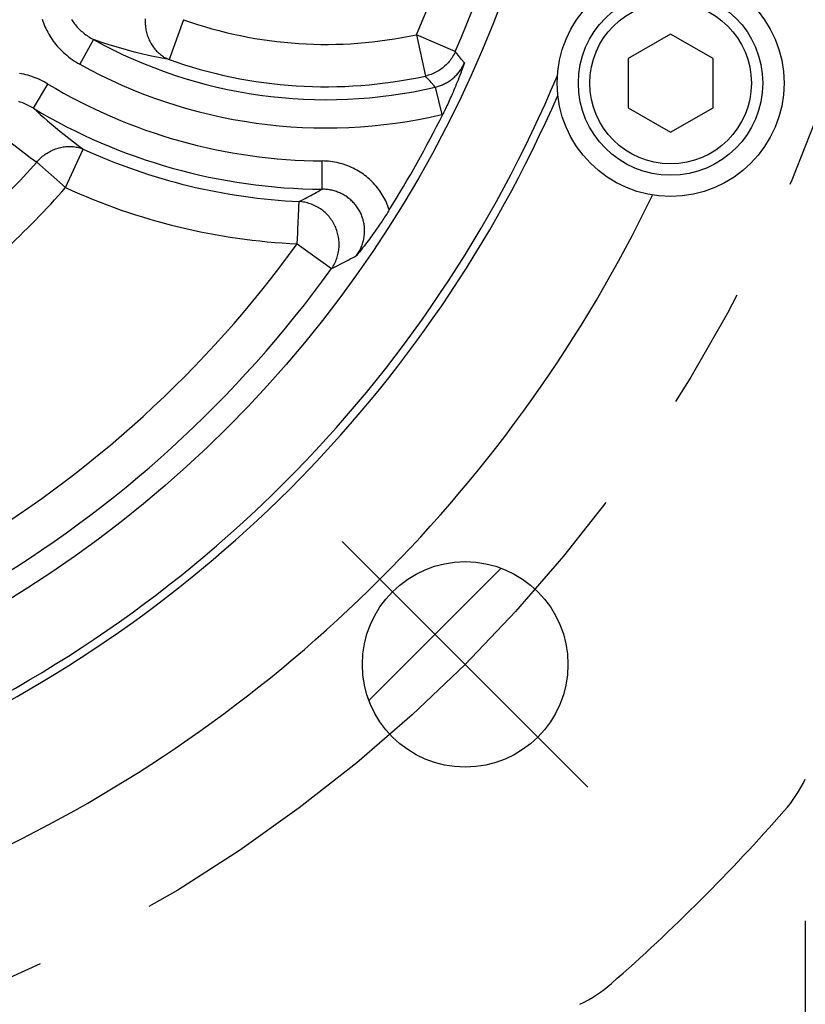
# Model space of a CAD drawing. Header units: millimetres. Extents: x -134 to 420, y 0 to 297.
# Tile 43 of 57: x 328 to 339, y 179 to 193. Entities that reach past the tile are written whole.
import ezdxf

# ---------------------------------------------------------------- set-up
doc = ezdxf.new("R2010")
doc.units = ezdxf.units.MM
doc.header["$LTSCALE"] = 23.1
doc.linetypes.add('CENTER', pattern=[0.6, 0.375, -0.075, 0.075, -0.075])
doc.layers.get('0').update_dxf_attribs({"linetype": 'CONTINUOUS'})
for name, color, linetype in [('AXIS', 7, 'CONTINUOUS'), ('COMPONENTS', 7, 'CONTINUOUS'), ('DIMENSION', 7, 'CONTINUOUS')]:
    doc.layers.add(name, color=color, linetype=linetype)
doc.styles.get("Standard").update_dxf_attribs({"font": 'arial.ttf'})
doc.styles.add('TEXTSTYLE_4', font='gdt')
doc.dimstyles.new('DIMSTYLE_11', dxfattribs={"dimtxt": 3, "dimasz": 4, "dimexe": 0.18, "dimexo": 0.0625, "dimgap": 0.09, "dimtad": 1, "dimdec": 3, "dimlfac": 5, "dimdsep": 46, "dimtxsty": 'STANDARD', "dimblk": '_FILLED', "dimblk1": '_FILLED', "dimblk2": '_FILLED', "dimcen": 0.09, "dimadec": 0, "dimazin": 0, "dimtp": 0.5, "dimtm": 0.5, "dimtfac": 1, "dimtdec": 3, "dimtofl": 0, "dimtmove": 0, "dimatfit": 3, "dimldrblk": '_FILLED', "dimfxl": 1, "dimtolj": 1, "dimarcsym": 0})
doc.dimstyles.new('DIMSTYLE_15', dxfattribs={"dimtxt": 3, "dimasz": 4, "dimexe": 0.18, "dimexo": 0.0625, "dimgap": 0.09, "dimtad": 1, "dimdec": 1, "dimlfac": 5, "dimdsep": 46, "dimtxsty": 'STANDARD', "dimblk": '_FILLED', "dimblk1": '_FILLED', "dimblk2": '_FILLED', "dimcen": 0.09, "dimadec": 0, "dimazin": 0, "dimtp": 0.5, "dimtm": 0.5, "dimtfac": 1, "dimtdec": 1, "dimtofl": 0, "dimtmove": 0, "dimatfit": 3, "dimldrblk": '_FILLED', "dimfxl": 1, "dimtolj": 1, "dimarcsym": 0})
doc.dimstyles.new('DIMSTYLE_5', dxfattribs={"dimtxt": 3, "dimasz": 4, "dimexe": 0.18, "dimexo": 0.0625, "dimgap": 0.09, "dimtad": 1, "dimtih": 1, "dimtoh": 1, "dimdec": 3, "dimlfac": 5, "dimdsep": 46, "dimtxsty": 'STANDARD', "dimblk": '_FILLED', "dimblk1": '_FILLED', "dimblk2": '_FILLED', "dimcen": 0.09, "dimadec": 0, "dimazin": 0, "dimtp": 0.2, "dimtm": 0.2, "dimtfac": 1, "dimtdec": 3, "dimtofl": 0, "dimtmove": 0, "dimatfit": 3, "dimldrblk": '_FILLED', "dimfxl": 1, "dimtolj": 1, "dimarcsym": 0})

# ---------------------------------------------------------------- blocks, each defined once
blk = doc.blocks.new('_FILLED')
at = {"color": 0, "linetype": 'BYBLOCK'}
blk.add_solid([(0, 0), (-1, 0.1625), (-1, -0.1625)], dxfattribs=at)
blk = doc.blocks.new('*D3')
at = {"layer": 'DIMENSION', "color": 2, "linetype": 'CONTINUOUS'}
for p, q in [((287.147, 213.377), (270.155, 213.377)), ((299.621, 207.701), (287.147, 213.377)), ((287.147, 213.377), (287.147, 213.377))]:
    blk.add_line(p, q, dxfattribs=at)
at = {"layer": 'DIMENSION', "color": 2, "linetype": 'CONTINUOUS', "xscale": 4, "yscale": 4, "zscale": 4, "rotation": 335.5301621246}
blk.add_blockref('_FILLED', (299.621, 207.701), dxfattribs=at)
at = {"layer": 'DIMENSION', "color": 2, "linetype": 'CONTINUOUS', "insert": (284.147, 217.127), "char_height": 3, "width": 10.99257, "attachment_point": 3, "line_spacing_factor": 0.9, "style": 'TEXTSTYLE_4'}
blk.add_mtext('{\\Fgdt;n}\\Farial.ttf;215', dxfattribs=at)
blk = doc.blocks.new('*D16')
at = {"layer": 'DIMENSION', "color": 2, "linetype": 'CONTINUOUS'}
for p, q in [((299.19, 179.973), (299.19, 163.395)), ((339.19, 179.973), (339.19, 163.395)), ((299.19, 165.395), (319.19, 165.395)), ((339.19, 165.395), (319.19, 165.395))]:
    blk.add_line(p, q, dxfattribs=at)
at = {"layer": 'DIMENSION', "color": 2, "linetype": 'CONTINUOUS', "xscale": 4, "yscale": 4, "zscale": 4, "rotation": 180}
blk.add_blockref('_FILLED', (299.19, 165.395), dxfattribs=at)
at = {"layer": 'DIMENSION', "color": 2, "linetype": 'CONTINUOUS', "xscale": 4, "yscale": 4, "zscale": 4}
blk.add_blockref('_FILLED', (339.19, 165.395), dxfattribs=at)
at = {"layer": 'DIMENSION', "color": 2, "linetype": 'CONTINUOUS', "insert": (319.19, 169.145), "char_height": 3, "width": 11.11757, "attachment_point": 2, "line_spacing_factor": 0.9, "style": 'TEXTSTYLE_4'}
blk.add_mtext('{\\Fgdt;o}\\Farial.ttf;200', dxfattribs=at)
blk = doc.blocks.new('*D22')
at = {"color": 2, "linetype": 'CONTINUOUS'}
for p, q in [((298.19, 185.595), (298.19, 155.395)), ((340.19, 184.995), (340.19, 155.395)), ((298.19, 157.395), (319.19, 157.395)), ((340.19, 157.395), (319.19, 157.395))]:
    blk.add_line(p, q, dxfattribs=at)
at = {"color": 2, "linetype": 'CONTINUOUS', "xscale": 4, "yscale": 4, "zscale": 4, "rotation": 180}
blk.add_blockref('_FILLED', (298.19, 157.395), dxfattribs=at)
at = {"color": 2, "linetype": 'CONTINUOUS', "xscale": 4, "yscale": 4, "zscale": 4}
blk.add_blockref('_FILLED', (340.19, 157.395), dxfattribs=at)
at = {"color": 2, "linetype": 'CONTINUOUS', "insert": (319.19, 161.145), "char_height": 3, "width": 11.11757, "attachment_point": 2, "line_spacing_factor": 0.9, "style": 'TEXTSTYLE_4'}
blk.add_mtext('{\\Fgdt;o}\\Farial.ttf;210', dxfattribs=at)
blk = doc.blocks.new('*D23')
at = {"color": 2, "linetype": 'CONTINUOUS'}
for p, q in [((328.98, 241.494), (364.19, 241.494)), ((362.19, 241.494), (362.19, 209.645)), ((362.19, 177.795), (362.19, 209.645)), ((332.99, 177.795), (364.19, 177.795))]:
    blk.add_line(p, q, dxfattribs=at)
at = {"color": 2, "linetype": 'CONTINUOUS', "xscale": 4, "yscale": 4, "zscale": 4}
for p, rotation in [((362.19, 241.494), 90), ((362.19, 177.795), 270)]:
    blk.add_blockref('_FILLED', p, dxfattribs=dict(at, rotation=rotation))
at = {"color": 2, "linetype": 'CONTINUOUS', "insert": (358.44, 209.645), "char_height": 3, "width": 13.27138, "attachment_point": 2, "rotation": 90, "line_spacing_factor": 0.9}
blk.add_mtext('(318.5)', dxfattribs=at)

msp = doc.modelspace()

# ---------------------------------------------------------------- linework, layer by layer
at = {"layer": 'AXIS', "color": 2, "linetype": 'CENTER'}
for q in [(332.66051, 185.32467), (336.12533, 181.85985)]:
    msp.add_line((334.39292, 183.59226), q, dxfattribs=at)
at = {"layer": 'AXIS', "color": 7, "linetype": 'CONTINUOUS'}
msp.add_line((334.90154, 184.94941), (333.03578, 183.08364), dxfattribs=at)
at = {"layer": 'AXIS', "color": 2, "linetype": 'CENTER'}
msp.add_circle((319.19013, 198.79505), 21.5, dxfattribs=at)
at = {"layer": 'COMPONENTS', "color": 9, "linetype": 'CONTINUOUS'}
for p, q in [((330.41939, 192.69081), (330.21842, 192.12789)), ((334.25394, 192.24069), (333.70586, 192.47916)), ((333.70586, 192.47916), (333.83296, 191.89511)), ((329.15066, 192.41087), (328.95743, 192.06238)), ((334.29951, 192.18354), (334.25394, 192.24069)), ((334.34198, 192.13046), (334.29951, 192.18354)), ((334.38273, 192.0797), (334.34198, 192.13046)), ((328.30309, 191.44088), (328.50796, 191.78266)), ((333.97199, 191.73929), (333.95756, 191.75542)), ((333.97199, 191.73929), (334.06262, 191.35126)), ((334.06262, 191.35126), (334.07685, 191.35469)), ((328.75777, 190.32048), (329.00702, 190.86374)), ((328.35071, 190.68104), (328.75777, 190.32048)), ((332.37405, 190.29822), (332.37696, 190.69669)), ((332.03319, 189.7292), (332.04687, 190.02382)), ((332.04687, 190.02382), (332.04901, 190.06957)), ((332.04901, 190.06957), (332.04939, 190.07749)), ((332.02381, 189.52717), (332.03101, 189.68221)), ((332.03101, 189.68221), (332.03319, 189.7292)), ((332.02381, 189.52717), (332.50838, 189.17724))]:
    msp.add_line(p, q, dxfattribs=at)
at = {"layer": 'COMPONENTS', "color": 7, "linetype": 'CONTINUOUS'}
for p, q in [((337.29013, 192.48787), (336.69013, 192.14146)), ((337.89013, 192.14146), (337.29013, 192.48787)), ((336.69013, 192.14146), (336.69013, 191.44864)), ((337.89013, 191.44864), (337.89013, 192.14146)), ((336.69013, 191.44864), (337.29013, 191.10223)), ((337.29013, 191.10223), (337.89013, 191.44864))]:
    msp.add_line(p, q, dxfattribs=at)
at = {"layer": 'COMPONENTS', "color": 9, "linetype": 'CONTINUOUS'}
for points in [[(328.42753, 192.69736), (328.43623, 192.67072), (328.44572, 192.64418), (328.456, 192.61774), (328.46708, 192.59147), (328.47896, 192.56535), (328.49163, 192.5394), (328.5051, 192.51367), (328.51935, 192.48816), (328.53441, 192.46288), (328.55023, 192.43789), (328.56684, 192.41321), (328.58422, 192.38882), (328.60236, 192.3648), (328.62125, 192.34115), (328.6409, 192.31788), (328.66127, 192.29504), (328.68236, 192.27265), (328.70417, 192.25071), (328.72667, 192.22928), (328.74985, 192.20836), (328.77371, 192.18795), (328.79819, 192.16814), (328.82331, 192.14891), (328.84905, 192.13028), (328.87533, 192.1123), (328.90215, 192.095), (328.92952, 192.07836), (328.95743, 192.06238)], [(328.84028, 192.69496), (328.85032, 192.67913), (328.86088, 192.66344), (328.87194, 192.6479), (328.88352, 192.63252), (328.8956, 192.61732), (328.90818, 192.60232), (328.92125, 192.58752), (328.93481, 192.57296), (328.94884, 192.55863), (328.96334, 192.54456), (328.97831, 192.53075), (328.99372, 192.51724), (329.00958, 192.50402), (329.02587, 192.49111), (329.04257, 192.47854), (329.05967, 192.46631), (329.07717, 192.45444), (329.09503, 192.44295), (329.11323, 192.43186), (329.13178, 192.42116), (329.15066, 192.41087)], [(329.88047, 192.70417), (329.87974, 192.68453), (329.87959, 192.6649), (329.88002, 192.6453), (329.88104, 192.62575), (329.88263, 192.60627), (329.8848, 192.58688), (329.88755, 192.5676), (329.89087, 192.54845), (329.89475, 192.52946), (329.89921, 192.51064), (329.90422, 192.49201), (329.90979, 192.4736), (329.9159, 192.45543), (329.92256, 192.4375), (329.92975, 192.41985), (329.93748, 192.40249), (329.94571, 192.38544), (329.95446, 192.36872), (329.96371, 192.35235), (329.97345, 192.33634), (329.98367, 192.32071), (329.99437, 192.30548), (330.00551, 192.29067), (330.0171, 192.27628), (330.02913, 192.26235), (330.04158, 192.24887), (330.05443, 192.23587), (330.06768, 192.22336), (330.0813, 192.21135), (330.09529, 192.19986), (330.10963, 192.1889), (330.1243, 192.17848), (330.13929, 192.16861), (330.15458, 192.1593), (330.17016, 192.15057), (330.186, 192.14241), (330.20209, 192.13485), (330.21842, 192.12789)], [(330.21842, 192.12789), (330.09221, 192.1521), (329.96877, 192.17813), (329.84812, 192.20585), (329.73155, 192.23475), (329.61782, 192.26497), (329.5032, 192.2975), (329.38647, 192.33279), (329.26894, 192.37056), (329.15066, 192.41087)], [(334.25394, 192.24069), (334.24516, 192.22163), (334.23576, 192.20296), (334.22573, 192.18465), (334.21505, 192.16668), (334.20373, 192.14905), (334.19182, 192.13184), (334.17932, 192.11507), (334.16623, 192.09872), (334.15259, 192.08284), (334.13841, 192.06745), (334.12369, 192.05255), (334.10847, 192.03817), (334.09276, 192.02434), (334.07658, 192.01105), (334.05994, 191.99834), (334.04288, 191.98621), (334.0254, 191.97468), (334.00753, 191.96377), (333.9893, 191.95348), (333.97072, 191.94383), (333.95182, 191.93484), (333.93262, 191.92651), (333.91315, 191.91885), (333.89342, 191.91187), (333.87346, 191.90558), (333.8533, 191.89999), (333.83296, 191.89511)], [(333.97199, 191.73929), (333.98726, 191.74303), (334.00233, 191.74714), (334.01719, 191.75161), (334.03179, 191.75643), (334.04617, 191.76158), (334.06044, 191.76711), (334.07462, 191.77303), (334.08866, 191.77933), (334.10253, 191.78598), (334.11621, 191.79298), (334.12971, 191.80034), (334.143, 191.80803), (334.15607, 191.81606), (334.16892, 191.82441), (334.18155, 191.8331), (334.19394, 191.8421), (334.2061, 191.85142), (334.21801, 191.86105), (334.22969, 191.87099), (334.2411, 191.88124), (334.25226, 191.89178), (334.26314, 191.90262), (334.27375, 191.91375), (334.28407, 191.92514), (334.2941, 191.93681), (334.30382, 191.94873), (334.31321, 191.96088), (334.32228, 191.97326), (334.33102, 191.98585), (334.33942, 191.99865), (334.34747, 192.01162), (334.35517, 192.02478), (334.36255, 192.03817), (334.36961, 192.0518), (334.37634, 192.06565), (334.38273, 192.0797)], [(328.50796, 191.78266), (328.48082, 191.79844), (328.4534, 191.81346), (328.42569, 191.82771), (328.39767, 191.84121), (328.36936, 191.85394), (328.34086, 191.86588), (328.31217, 191.87702), (328.2833, 191.88737), (328.25432, 191.8969), (328.22524, 191.90563), (328.19607, 191.91355), (328.16687, 191.92065), (328.13767, 191.92694), (328.10845, 191.93242)], [(333.89782, 191.82231), (333.84975, 191.87624), (333.83296, 191.89511)], [(333.95756, 191.75542), (333.91304, 191.80524), (333.89782, 191.82231)], [(328.30309, 191.44088), (328.28514, 191.45184), (328.26703, 191.46234), (328.24874, 191.47236), (328.23031, 191.48192), (328.21173, 191.49099), (328.19305, 191.49957), (328.17427, 191.50766), (328.15542, 191.51525), (328.13652, 191.52233), (328.11759, 191.5289), (328.09864, 191.53496)], [(327.47444, 191.39566), (327.53116, 191.34357), (327.59064, 191.29004), (327.65288, 191.23511), (327.7178, 191.17877), (327.78551, 191.12104), (327.85631, 191.06197), (327.93022, 191.00157), (328.00726, 190.93986), (328.08777, 190.87692), (328.17188, 190.81279), (328.25952, 190.74748), (328.35071, 190.68104)], [(328.30309, 191.44088), (328.3506, 191.39763), (328.39997, 191.3534), (328.45123, 191.30823), (328.50441, 191.26218), (328.55955, 191.21525), (328.61677, 191.16744), (328.6761, 191.11878), (328.7376, 191.06933), (328.80138, 191.01905), (328.86753, 190.96798), (328.93606, 190.91619), (329.00702, 190.86374)], [(328.35071, 190.68104), (328.36357, 190.69569), (328.37683, 190.70992), (328.39047, 190.72373), (328.40452, 190.73712), (328.41895, 190.75009), (328.43373, 190.76259), (328.44884, 190.77463), (328.4643, 190.7862), (328.48006, 190.79726), (328.4961, 190.80783), (328.51244, 190.81788), (328.52902, 190.82741), (328.54584, 190.8364), (328.5629, 190.84484), (328.58016, 190.85274), (328.5976, 190.86007), (328.61522, 190.86683), (328.63298, 190.87302), (328.65087, 190.87862), (328.66889, 190.88363), (328.68699, 190.88805), (328.70516, 190.89187), (328.7234, 190.89509), (328.74166, 190.8977), (328.75995, 190.8997), (328.77823, 190.90109), (328.7965, 190.90187), (328.81472, 190.90203), (328.83288, 190.90158), (328.85096, 190.90052), (328.86894, 190.89884), (328.88681, 190.89655), (328.90454, 190.89366), (328.92211, 190.89016), (328.93952, 190.88606), (328.95673, 190.88136), (328.97372, 190.87608), (328.99049, 190.8702), (329.00702, 190.86374)], [(333.32266, 190.00615), (333.31399, 190.03221), (333.30461, 190.05798), (333.29452, 190.08346), (333.28372, 190.10866), (333.27221, 190.13357), (333.26002, 190.15813), (333.24715, 190.18234), (333.23359, 190.20621), (333.21938, 190.22967), (333.20452, 190.25274), (333.18901, 190.2754), (333.17287, 190.29762), (333.15612, 190.31938), (333.13874, 190.3407), (333.12077, 190.36153), (333.10221, 190.38185), (333.08307, 190.40168), (333.06339, 190.42097), (333.04316, 190.43971), (333.02238, 190.45791), (333.00111, 190.47552), (332.97934, 190.49254), (332.95707, 190.50897), (332.93435, 190.52478), (332.91118, 190.53996), (332.88756, 190.55451), (332.86353, 190.56841), (332.83909, 190.58165), (332.81423, 190.59423), (332.78901, 190.60613), (332.76343, 190.61734), (332.73748, 190.62785), (332.71125, 190.63764), (332.68471, 190.64671), (332.65788, 190.65506), (332.63086, 190.66264), (332.60372, 190.66947), (332.57639, 190.67553), (332.54877, 190.68085), (332.52082, 190.68544), (332.49258, 190.68928), (332.46407, 190.69233), (332.4353, 190.69458), (332.40626, 190.69603), (332.37696, 190.69669)], [(332.05154, 190.12425), (332.07957, 190.13887), (332.10725, 190.15339), (332.13457, 190.16783), (332.16146, 190.18212), (332.18801, 190.19631), (332.21445, 190.21053), (332.24077, 190.22478), (332.26698, 190.23905), (332.2934, 190.25351), (332.32009, 190.26822), (332.34698, 190.28312), (332.37405, 190.29822)], [(332.86165, 189.36104), (332.87127, 189.37511), (332.88051, 189.38944), (332.88936, 189.40402), (332.89782, 189.41885), (332.90587, 189.4339), (332.9135, 189.44916), (332.9207, 189.46461), (332.92747, 189.48024), (332.9338, 189.49603), (332.93968, 189.51195), (332.94511, 189.52801), (332.95008, 189.54417), (332.95459, 189.56043), (332.95864, 189.57678), (332.96222, 189.59319), (332.96535, 189.60967), (332.968, 189.6262), (332.9702, 189.64276), (332.97192, 189.65936), (332.97319, 189.67598), (332.97398, 189.69261), (332.97431, 189.70923), (332.97417, 189.72584), (332.97356, 189.74242), (332.97249, 189.75895), (332.97095, 189.77543), (332.96895, 189.79185), (332.9665, 189.80818), (332.96358, 189.82442), (332.9602, 189.84055), (332.95638, 189.85658), (332.9521, 189.87247), (332.94738, 189.88823), (332.94221, 189.90384), (332.9366, 189.9193), (332.93056, 189.93458), (332.92408, 189.94968), (332.91718, 189.96459), (332.90986, 189.9793), (332.90212, 189.9938), (332.89397, 190.00807), (332.88541, 190.0221), (332.87645, 190.0359), (332.86711, 190.04943), (332.85737, 190.06271), (332.84725, 190.07571), (332.83676, 190.08842), (332.8259, 190.10085), (332.81468, 190.11297), (332.80311, 190.12478), (332.7912, 190.13627), (332.77895, 190.14743), (332.76638, 190.15825), (332.75349, 190.16872), (332.7403, 190.17884), (332.72681, 190.18859), (332.71304, 190.19796), (332.69898, 190.20696), (332.68466, 190.21558), (332.67008, 190.2238), (332.65524, 190.23163), (332.64015, 190.23905), (332.62483, 190.24606), (332.60929, 190.25266), (332.59353, 190.25883), (332.57758, 190.26458), (332.56145, 190.26988), (332.54514, 190.27475), (332.52871, 190.27916), (332.51219, 190.28311), (332.49557, 190.2866), (332.47875, 190.28965), (332.46173, 190.29226), (332.44454, 190.2944), (332.42717, 190.29608), (332.40961, 190.29729), (332.3919, 190.298), (332.37405, 190.29822)], [(332.04939, 190.07749), (332.05001, 190.09158), (332.05031, 190.09774), (332.05079, 190.1083)], [(332.05079, 190.1083), (332.05101, 190.1127), (332.05118, 190.11649), (332.05129, 190.11969), (332.0514, 190.12227), (332.05154, 190.12425)], [(332.50838, 189.17724), (332.51965, 189.19392), (332.53032, 189.21094), (332.5404, 189.2283), (332.5499, 189.24602), (332.5588, 189.26409), (332.56709, 189.28245), (332.57474, 189.30108), (332.58177, 189.31999), (332.58816, 189.33913), (332.59389, 189.35848), (332.59897, 189.37803), (332.60339, 189.39775), (332.60715, 189.41762), (332.61023, 189.43762), (332.61264, 189.45772), (332.61437, 189.47789), (332.61542, 189.49812), (332.6158, 189.51839), (332.61549, 189.53867), (332.6145, 189.55893), (332.61284, 189.57916), (332.6105, 189.59933), (332.60748, 189.61942), (332.60379, 189.6394), (332.59944, 189.65925), (332.59442, 189.67894), (332.58875, 189.69847), (332.58243, 189.7178), (332.57547, 189.7369), (332.56787, 189.75577), (332.55965, 189.77438), (332.55081, 189.79269), (332.54137, 189.81071), (332.53133, 189.8284), (332.52071, 189.84574), (332.50951, 189.86272), (332.49776, 189.87931), (332.48547, 189.8955), (332.47264, 189.91126), (332.4593, 189.92658), (332.44546, 189.94144), (332.43113, 189.95583), (332.41633, 189.96973), (332.40109, 189.98311), (332.38541, 189.99597), (332.36931, 190.0083), (332.35282, 190.02006), (332.33595, 190.03127), (332.31872, 190.04189), (332.30115, 190.05192), (332.28327, 190.06135), (332.26508, 190.07017), (332.24662, 190.07836), (332.2279, 190.08592), (332.20895, 190.09284), (332.18978, 190.0991), (332.17042, 190.10471), (332.1509, 190.10965), (332.13123, 190.11393), (332.11143, 190.11753), (332.09154, 190.12045), (332.07156, 190.1227), (332.05154, 190.12425)], [(332.50838, 189.17724), (332.53905, 189.19267), (332.56934, 189.208), (332.59925, 189.22324), (332.62869, 189.23833), (332.65776, 189.25332), (332.68672, 189.26835), (332.71555, 189.2834), (332.74428, 189.29848), (332.77322, 189.31377), (332.80248, 189.32932), (332.83196, 189.34507), (332.86165, 189.36104)]]:
    msp.add_lwpolyline(points, dxfattribs=at)
at = {"layer": 'COMPONENTS', "color": 7, "linetype": 'CONTINUOUS'}
for points in [[(334.38273, 192.0797), (334.36928, 192.04259), (334.35598, 192.00637), (334.34284, 191.97104), (334.32985, 191.93657), (334.31704, 191.90298), (334.30443, 191.87039), (334.29207, 191.83889), (334.27994, 191.8084), (334.26795, 191.77868), (334.25609, 191.74968), (334.24439, 191.72146), (334.23286, 191.694), (334.22151, 191.66733), (334.21034, 191.64142), (334.19934, 191.6162), (334.18851, 191.59167), (334.17785, 191.56783), (334.1673, 191.54449), (334.15685, 191.52162), (334.14651, 191.49926), (334.13627, 191.47734), (334.12612, 191.45584), (334.11606, 191.43477), (334.1061, 191.41412), (334.09625, 191.39389), (334.0865, 191.37408), (334.07685, 191.35469)], [(333.32266, 190.00615), (333.31231, 189.98955), (333.3017, 189.9727), (333.29084, 189.9556), (333.27974, 189.93824), (333.26838, 189.92062), (333.25676, 189.90276), (333.2449, 189.88466), (333.23278, 189.86632), (333.22035, 189.84765), (333.20759, 189.82866), (333.19452, 189.80935), (333.18107, 189.78967), (333.16724, 189.76958), (333.15303, 189.74913), (333.13843, 189.72829), (333.12344, 189.70709), (333.10806, 189.68551), (333.09223, 189.6635), (333.07598, 189.64111), (333.05928, 189.6183), (333.04204, 189.59496), (333.02422, 189.57105), (333.00586, 189.54662), (332.98689, 189.52161), (332.96726, 189.49594), (332.94702, 189.46971), (332.92633, 189.44308), (332.90523, 189.41612), (332.88368, 189.38877), (332.86165, 189.36104)]]:
    msp.add_lwpolyline(points, dxfattribs=at)
for centre, radius in [((319.19013, 198.79505), 16.765), ((337.29013, 191.79505), 1.6), ((337.29013, 191.79505), 1.3), ((337.29013, 191.79505), 1.14), ((334.39292, 183.59226), 1.45)]:
    msp.add_circle(centre, radius, dxfattribs=at)
at = {"layer": 'COMPONENTS', "color": 9, "linetype": 'CONTINUOUS'}
for centre, radius, start, end in [((319.19013, 198.79505), 15.83026, 336.48582, 0.164964), ((319.19013, 198.79505), 16.42797, 336.48582, 0.164964), ((332.43259, 198.32995), 5.98774, 250.353192, 282.277458), ((332.43259, 198.32995), 6.76805, 240.993111, 283.146993), ((332.43259, 198.32995), 7.16653, 240.993112, 283.147004), ((332.43259, 198.32995), 6.58545, 250.353192, 282.277458), ((332.43259, 198.32995), 7.63347, 239.060334, 269.582415), ((332.43259, 198.32995), 8.03195, 239.060346, 269.582393), ((332.43259, 198.32995), 8.21455, 245.353888, 267.341216), ((319.19013, 198.79505), 12.23738, 313.236515, 318.466959), ((319.19013, 198.79505), 12.78117, 312.853864, 318.466959), ((332.43259, 198.32995), 8.81226, 245.353888, 267.341216), ((319.19013, 198.79505), 15.83026, 300.48582, 324.164964), ((319.19013, 198.79505), 16.42797, 300.48582, 324.164964)]:
    msp.add_arc(centre, radius, start, end, dxfattribs=at)
at = {"layer": 'COMPONENTS', "color": 7, "linetype": 'CONTINUOUS'}
for centre, radius, start, end in [((319.19013, 198.79505), 17.88453, 292.662056, 337.337944), ((319.19013, 198.79505), 18, 293.482201, 336.517799), ((319.19013, 198.79505), 16.64252, 328.122861, 333.44418), ((319.19013, 198.79505), 19.8, 295.677669, 334.322331), ((337.39013, 182.84513), 2, 318.76967, 334.158067), ((319.19013, 198.79505), 26.2, 311.23033, 318.76967), ((335.14005, 180.59505), 2, 295.841933, 311.23033)]:
    msp.add_arc(centre, radius, start, end, dxfattribs=at)

# ---------------------------------------------------------------- dimensions: what is measured, and where the dimension line sits
at = {"color": 2, "linetype": 'CONTINUOUS'}
dim = msp.add_linear_dim(base=(362.19013, 177.79505), p1=(328.98035, 241.49414), p2=(332.99013, 177.79505), angle=270, text='(<>)', dimstyle='DIMSTYLE_15', dxfattribs=at)
dim.commit()
dim.dimension.update_dxf_attribs({"geometry": '*D23', "text_midpoint": (361.27061, 207.68705), "dimtype": 160})
dim = msp.add_linear_dim(base=(340.19013, 157.39505), p1=(298.19013, 185.59505), p2=(340.19013, 184.99505), text='{\\Fgdt;o}<>', dimstyle='DIMSTYLE_11', dxfattribs=at)
dim.commit()
dim.dimension.update_dxf_attribs({"geometry": '*D22', "text_midpoint": (316.41074, 159.64505), "dimtype": 160})
at = {"layer": 'DIMENSION', "color": 2, "linetype": 'CONTINUOUS'}
dim = msp.add_diameter_dim_2p(p1=(299.62127, 207.70066), p2=(338.75899, 189.88945), dimstyle='DIMSTYLE_5', dxfattribs=at)
dim.commit()
dim.dimension.update_dxf_attribs({"geometry": '*D3', "text_midpoint": (273.15478, 215.62742), "dimtype": 163})
dim = msp.add_linear_dim(base=(339.19013, 165.39505), p1=(299.19013, 179.97335), p2=(339.19013, 179.97335), text='{\\Fgdt;o}<>', dimstyle='DIMSTYLE_11', dxfattribs=at)
dim.commit()
dim.dimension.update_dxf_attribs({"geometry": '*D16', "text_midpoint": (316.41074, 167.64505), "dimtype": 160})

doc.saveas('drawing.dxf')
